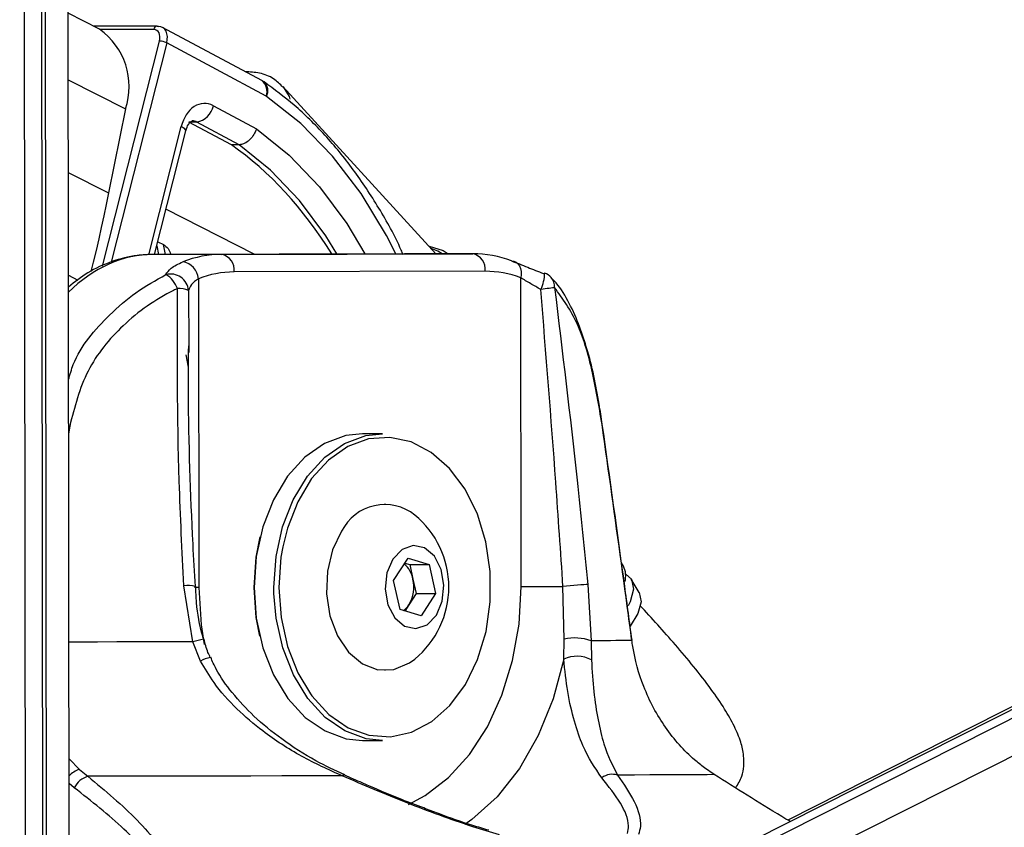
# Model space of a CAD drawing. Header units: millimetres. Extents: x 38476 to 443956, y 24059 to 406945.
# Tile 20 of 75: x 167903 to 170711, y 145523 to 147827. Entities that reach past the tile are written whole.
import ezdxf

# ---------------------------------------------------------------- set-up
doc = ezdxf.new("R2010")
doc.units = ezdxf.units.MM
doc.layers.add('COMPONENT_GEOMETRY', color=7, linetype='Continuous')
doc.styles.add('SLDTEXTSTYLE1', font='TXT', dxfattribs={"width": 0.75})
doc.dimstyles.new('SLDDIMSTYLE0', dxfattribs={"dimtxt": 2500, "dimasz": 165.1, "dimexe": 0, "dimexo": 0.0625, "dimgap": 625, "dimtad": 0, "dimtih": 1, "dimtoh": 1, "dimdec": 0, "dimlfac": 0.02, "dimrnd": 1e-09, "dimzin": 12, "dimdsep": 46, "dimtxsty": 'SLDTEXTSTYLE1', "dimsah": 1, "dimcen": 0.09, "dimadec": 0, "dimazin": 3, "dimtfac": 1, "dimtdec": 0, "dimtofl": 0, "dimtmove": 0, "dimatfit": 3, "dimfxl": 1, "dimfrac": 2, "dimtolj": 1, "dimtzin": 12, "dimarcsym": 0})

# ---------------------------------------------------------------- blocks, each defined once
blk = doc.blocks.new('_D_6')
at = {"layer": 'COMPONENT_GEOMETRY', "color": 7, "ltscale": 50}
for p, q in [((239589.9, 151445.9), (252465.4, 151445.9)), ((252306.7, 151445.9), (252306.7, 93258.4)), ((252306.7, 31102.1), (252306.7, 89289.6)), ((114136.9, 31102.1), (252465.4, 31102.1))]:
    blk.add_line(p, q, dxfattribs=at)
for points in [[(252306.7, 151445.9), (252281.3, 151280.8), (252332.1, 151280.8)], [(252306.7, 31102.1), (252332.1, 31267.2), (252281.3, 31267.2)]]:
    blk.add_solid(points, dxfattribs=at)
at = {"layer": 'COMPONENT_GEOMETRY', "color": 7, "ltscale": 50, "insert": (248612.2, 92512.3), "char_height": 2500, "attachment_point": 1, "style": 'SLDTEXTSTYLE1'}
blk.add_mtext('2407', dxfattribs=at)

msp = doc.modelspace()

# ---------------------------------------------------------------- linework, layer by layer
at = {"color": 8, "linetype": 'Continuous', "lineweight": 25, "ltscale": 50}
for p, q in [((169897.66, 145304.98), (183099.21, 151958.67)), ((169913.75, 145421.07), (182888.81, 151960.6)), ((168045.07, 144426.53), (168035.22, 151729.95)), ((167980.94, 144306.63), (167971.36, 151414.5)), ((168284.89, 147798.95), (168131.77, 147798.95)), ((168138.31, 147124.04), (168301.28, 147766)), ((168321.86, 147760.93), (168163.15, 147135.7)), ((168040.71, 147655.64), (168204.39, 147572.54)), ((168270.52, 147156.57), (168363.31, 147522.09)), ((168041.07, 147391.1), (168156.11, 147332.69)), ((168571.55, 147158.26), (168319.65, 147286.15)), ((168293.28, 147182.3), (168298.39, 147157.52)), ((168318.07, 147157.58), (168312.35, 147185.32)), ((168041.46, 147097.93), (168068.66, 147084.13)), ((168384.18, 147054.66), (168385.3, 146897.11)), ((168384.36, 146835.94), (168377.2, 146870.7)), ((168042.04, 146668.22), (168045.31, 146667.71)), ((168045.31, 146667.71), (168042.08, 146644.76)), ((168627.86, 146189.65), (168627.57, 146207.62)), ((168043.33, 145718.37), (168072.81, 145688.02)), ((168058.13, 145635.89), (168043.42, 145647.61))]:
    msp.add_line(p, q, dxfattribs=at)
at = {"color": 7, "linetype": 'Continuous', "lineweight": 25, "ltscale": 50}
for p, q in [((182840.56, 151961.04), (169995.16, 145486.86)), ((182760.13, 151961.78), (170093.34, 145543.52)), ((168043.94, 145262.36), (168035.22, 151729.95)), ((167968.94, 145262.59), (167960.69, 151385.19)), ((167969.71, 144690.79), (167960.69, 151385.18)), ((167910.79, 151311.11), (167919.08, 145161.96)), ((168130.33, 147799.69), (168040.46, 147845.32)), ((168294.88, 147808.88), (168112.24, 147808.88)), ((168593.5, 147653.19), (168309.75, 147805.21)), ((168605.25, 147609.11), (168321.86, 147760.93)), ((168599.7, 147649.4), (168593.5, 147653.19)), ((169089.75, 147159.41), (168653.5, 147636.16)), ((168204.39, 147572.54), (168156.11, 147332.69)), ((168454.9, 147581.8), (168577.67, 147516.03)), ((168407.63, 147535.05), (168385.3, 147534.33)), ((168506.27, 147469.6), (168385.3, 147534.33)), ((168528.85, 147470.11), (168407.63, 147535.05)), ((168286.99, 147157.49), (168376.41, 147509.78)), ((168528.85, 147470.11), (168506.27, 147469.6)), ((168296.14, 147193.55), (168312.35, 147185.32)), ((168999.85, 147159.41), (168283.94, 147157.48)), ((168478.71, 147157.48), (168283.94, 147157.48)), ((168333.76, 147157.62), (168333.56, 147158.57)), ((168478.71, 147157.48), (169194.61, 147159.41)), ((169194.61, 147159.41), (168999.85, 147159.41)), ((169230.03, 147109.41), (168514.13, 147107.48)), ((168412.49, 147088.09), (168413.67, 146207.21)), ((169332.91, 146209.68), (169331.73, 147090.56)), ((168385.3, 146897.11), (168385.43, 146877.93)), ((168936.93, 146645.95), (168880.36, 146645.95)), ((168945.06, 146445.95), (168944, 146445.95)), ((168969.03, 146226.91), (169010.24, 146290.95)), ((169010.24, 146290.95), (169070.07, 146272.49)), ((169001.11, 146276.76), (169014.92, 146272.49)), ((169014.92, 146272.49), (169070.07, 146272.49)), ((169014.92, 146272.49), (169024.22, 146231.24)), ((169070.07, 146272.49), (169088.68, 146189.99)), ((169624.77, 146267.95), (169619.05, 146277.51)), ((168987.63, 146144.4), (168969.03, 146226.91)), ((169024.22, 146231.24), (169033.53, 146189.99)), ((169669.32, 146193.35), (169647.04, 146230.65)), ((168396.83, 146052.19), (168370.84, 146212.37)), ((169455.36, 146059.6), (169452.15, 146209.87)), ((169522.89, 146215.47), (169532.09, 146055.24)), ((169033.53, 146189.99), (169012.92, 146157.96)), ((169033.53, 146189.99), (169088.68, 146189.99)), ((169088.68, 146189.99), (169047.46, 146125.94)), ((169047.46, 146125.94), (168987.63, 146144.4)), ((169012.92, 146157.96), (169001.45, 146140.14)), ((169454.08, 146003.18), (169455.36, 146059.6)), ((169532.09, 146055.24), (169533.33, 146000.48)), ((168418.7, 145997.48), (168396.83, 146052.19)), ((168944, 145970.95), (168945.06, 145970.95)), ((168880.36, 145770.95), (168936.93, 145770.95)), ((169883.76, 145673.41), (169855.62, 145692.82)), ((168072.81, 145688.02), (168097.27, 145668.6))]:
    msp.add_line(p, q, dxfattribs=at)
at = {"color": 7, "linetype": 'Continuous', "lineweight": 25, "ltscale": 50, "flags": 128}
for points in [[(168294.88, 147808.88), (168296.6, 147808.68), (168298.63, 147807.91)], [(168156.11, 147332.69), (168149.4, 147299.91), (168142.47, 147267.11), (168135.32, 147234.29), (168127.96, 147201.46), (168120.38, 147168.63), (168112.58, 147135.78), (168105.92, 147108.45)], [(169070.29, 147180.68), (169110.48, 147168.22), (169124.87, 147159.41)], [(169305.54, 147138.84), (169312.27, 147137.92), (169318.38, 147135.17), (169323.64, 147130.71), (169327.86, 147124.7), (169330.87, 147117.38), (169332.54, 147109.03), (169332.83, 147099.98), (169331.73, 147090.56)], [(169397, 147102.69), (169399.12, 147104.24), (169399.65, 147104.2)], [(169428.31, 147062.93), (169425.53, 147062.47), (169421.98, 147061.92), (169417.73, 147061.28), (169412.84, 147060.58), (169407.41, 147059.83), (169401.53, 147059.03), (169395.29, 147058.2), (169388.82, 147057.36)], [(169563.51, 146671.79), (169564.22, 146672.72), (169564.29, 146673.25)], [(168880.36, 146645.95), (168832.93, 146640.78), (168772.37, 146618.43), (168716.22, 146579.29), (168666.8, 146524.97), (168626.11, 146457.7), (168595.84, 146380.21), (168577.21, 146295.7), (168571, 146207.62)], [(168627.57, 146207.62), (168633.78, 146295.7), (168652.41, 146380.21), (168682.68, 146457.7), (168723.37, 146524.97), (168772.79, 146579.29), (168828.94, 146618.43), (168889.5, 146640.78), (168936.93, 146645.95)], [(168731.91, 145903.84), (168736.15, 145898.04), (168784.59, 145845.22), (168839.55, 145807.28), (168898.79, 145785.75), (168959.89, 145781.54), (169020.33, 145794.8), (169077.65, 145824.99), (169129.49, 145870.89), (169173.74, 145930.6), (169208.59, 146001.69), (169232.59, 146081.24), (169244.79, 146166.01), (169244.68, 146252.51), (169232.26, 146337.2), (169208.02, 146416.62), (169172.99, 146487.52), (169128.58, 146547), (169076.61, 146592.62), (169019.21, 146622.5), (168958.74, 146635.44), (168897.66, 146630.89), (168838.48, 146609.05), (168783.61, 146570.81), (168735.32, 146517.74), (168695.57, 146452), (168665.98, 146376.29), (168652.76, 146322.99)], [(168820.86, 146368.31), (168794.97, 146314.99), (168780.21, 146253.78), (168777.68, 146189.19), (168787.56, 146126.04), (168809.12, 146069), (168840.76, 146022.3), (168880.14, 145989.41), (168924.33, 145972.76), (168970.07, 145973.6), (169013.94, 145991.84), (169029.39, 146003.06)], [(168571, 146207.64), (168577.07, 146293.71), (168588.49, 146351.77)], [(168966.75, 146288.38), (168949.85, 146248.69), (168944.98, 146202.87), (168952.87, 146157.9), (168972.33, 146120.63), (169000.4, 146096.72), (169032.8, 146089.83), (169064.6, 146100.99), (169090.95, 146128.52), (169107.85, 146168.21), (169112.73, 146214.03), (169104.83, 146259), (169085.37, 146296.27), (169057.31, 146320.17), (169024.91, 146327.07), (168993.11, 146315.9), (168966.75, 146288.38)], [(169631.09, 146245.07), (169647.09, 146230.57), (169652.95, 146202.47), (169643.35, 146166.45), (169637.73, 146155.08)], [(168587.61, 146068.69), (168577.31, 146121.6), (168571, 146207.64)], [(168571, 146207.62), (168577.46, 146119.56), (168596.3, 146035.15), (168626.79, 145957.84), (168667.65, 145890.78), (168717.22, 145836.73), (168773.47, 145797.89), (168834.1, 145775.87), (168880.36, 145770.95)], [(169332.91, 146209.68), (169345.2, 146209.71), (169359.01, 146209.74), (169373.99, 146209.77), (169389.74, 146209.8), (169405.84, 146209.82), (169421.89, 146209.84), (169437.46, 146209.86), (169452.15, 146209.87)], [(169522.89, 146215.47), (169518.04, 146215.49), (169511.29, 146215.27), (169502.94, 146214.79), (169493.38, 146214.1), (169483.04, 146213.21), (169472.4, 146212.18), (169461.95, 146211.05), (169452.15, 146209.87)], [(168936.93, 145770.95), (168890.67, 145775.87), (168830.04, 145797.89), (168773.78, 145836.73), (168724.22, 145890.78), (168683.35, 145957.84), (168652.87, 146035.15), (168634.03, 146119.56), (168627.86, 146189.65)], [(169669.32, 146193.35), (169669.36, 146193.27), (169674.89, 146166.76), (169665.82, 146132.78), (169643.91, 146096.64)], [(169648.61, 146055.99), (169639.58, 146055.9), (169628.95, 146055.81), (169616.72, 146055.72), (169602.91, 146055.63), (169587.53, 146055.53), (169570.59, 146055.44), (169552.11, 146055.34), (169532.09, 146055.24)], [(169648.61, 146055.99), (169649, 146056.87), (169648.99, 146057.09)], [(168821.89, 145669.95), (168737.12, 145669.77), (168650.36, 145669.59), (168561.77, 145669.42), (168471.52, 145669.25), (168379.77, 145669.08), (168286.7, 145668.92), (168192.48, 145668.76), (168097.27, 145668.6)], [(169883.76, 145673.41), (169863.19, 145673.25), (169838.53, 145673.09), (169809.82, 145672.93), (169777.13, 145672.76), (169740.5, 145672.59), (169700.02, 145672.42), (169655.75, 145672.24), (169607.78, 145672.06)]]:
    msp.add_lwpolyline(points, dxfattribs=at)
at = {"color": 8, "linetype": 'Continuous', "lineweight": 25, "ltscale": 50, "flags": 128}
for points in [[(168654, 147635.61), (168670.74, 147607.73), (168673.31, 147599.88)], [(168975.56, 147159.34), (168949.04, 147211.19), (168876.42, 147331.08), (168794.38, 147438.16), (168704.07, 147530.96), (168606.72, 147608.21)], [(168376.41, 147509.78), (168376.5, 147510.24), (168375.78, 147512.79), (168373.27, 147515.69), (168369.06, 147518.82), (168363.31, 147522.09)], [(168577.67, 147516.03), (168671.06, 147441.04), (168757.32, 147350.58), (168835.18, 147245.98), (168887.41, 147159.1)], [(168807.51, 147158.89), (168775.42, 147210.62), (168700.88, 147311.06), (168618.28, 147397.99), (168528.85, 147470.11)], [(169107.88, 147159.41), (169095.25, 147167.01), (169075.71, 147174.76)], [(168652.76, 146322.99), (168647.78, 146293.71), (168641.71, 146207.64)], [(168413.67, 146207.21), (168403.22, 146207.18), (168400.83, 146207.17)], [(168413.67, 146207.21), (168420.08, 146100.24), (168428.56, 146044.31)], [(168641.71, 146207.64), (168648.02, 146121.6), (168666.44, 146039.11), (168696.22, 145963.56), (168731.91, 145903.84)], [(169011.31, 145588.45), (169058.72, 145613.69), (169125.41, 145664.97), (169185.22, 145731.06), (169236.53, 145810.19), (169277.93, 145900.17), (169308.28, 145998.56), (169326.79, 146102.68), (169332.91, 146209.68)], [(168396.83, 146052.19), (168343.41, 146052.09), (168289.44, 146051.99), (168234.97, 146051.9), (168180.03, 146051.8), (168124.69, 146051.71), (168068.96, 146051.62), (168042.87, 146051.58)], [(169454.08, 146003.18), (169424.12, 145889.89), (169381.66, 145784.88), (169327.82, 145690.89), (169263.99, 145610.36), (169191.85, 145545.39), (169172.27, 145531.48)]]:
    msp.add_lwpolyline(points, dxfattribs=at)
at = {"color": 7, "linetype": 'Continuous', "lineweight": 25, "ltscale": 2500}
for centre, radius, start, end in [((168014.36, 147636.23), 200.42, 341.47218, 54.64769), ((168299.27, 147713.49), 52.55, 64.52842, 87.80474), ((168597.72, 147595.15), 15.86, 55.44221, 61.65732), ((168396.75, 147593.32), 59.28, 280.58039, 348.79016), ((168480.3, 146848.07), 309.42, 90.29551, 111.31561), ((168469.86, 147113.67), 44.7, 352.05116, 78.58119), ((169185.76, 147115.59), 44.71, 352.05608, 78.57628), ((169194.67, 146850.28), 309.13, 68.98214, 90.01104), ((168358, 147082.43), 54.78, 5.92966, 79.66413), ((168332.76, 147049.88), 51.64, 5.30949, 104.85822), ((168282.09, 147034.87), 74.94, 19.62393, 60.03795), ((168515.61, 146823.72), 283.77, 90.29974, 111.31028), ((169230.11, 146826.11), 283.3, 68.97944, 90.01461), ((169382, 147057.42), 50, 42.97563, 69.33084), ((168354.27, 146974.47), 85.58, 69.54895, 91.06988), ((168943.69, 146306.05), 137.71, 51.5131, 153.11997), ((168860.74, 146208.45), 265.76, 309.38933, 50.61067), ((168951.07, 146217.42), 74.44, 10.69784, 49.54766), ((169567.47, 146240.29), 63.62, 345.03689, 25.76755), ((168928.28, 146208.53), 98.59, 329.14325, 13.31821), ((168962.59, 146189.43), 59.36, 305.94974, 327.99036), ((169486.35, 145927.46), 135.72, 70.3025, 103.19758), ((169490.93, 145920.44), 90.58, 62.09154, 114.00553), ((168115.44, 145607.09), 64.14, 106.45778, 153.31973), ((169592.78, 145622.89), 51.41, 73.03765, 125.8358)]:
    msp.add_arc(centre, radius, start, end, dxfattribs=at)
at = {"color": 8, "linetype": 'Continuous', "lineweight": 25, "ltscale": 2500}
for centre, radius, start, end in [((168295.92, 147797.84), 11.09, 95.39592, 174.26656), ((168570.23, 147623.38), 37.82, 337.83816, 52.01204), ((168575.29, 147624.06), 35.2, 333.24925, 46.0657), ((169293.62, 147104.03), 106.03, 333.88722, 0.09186), ((169390.45, 147066), 37.98, 355.36887, 41.61088), ((168381.32, 146144.26), 68.92, 71.52502, 98.74461), ((168534.61, 145571.56), 499.99, 102.4298, 105.9967), ((168477.43, 145881.58), 129.93, 104.06621, 116.87035), ((168091.24, 145625.9), 64.8, 106.51939, 137.58912), ((168827.62, 145663.93), 8.31, 74.93128, 133.56292)]:
    msp.add_arc(centre, radius, start, end, dxfattribs=at)
at = {"color": 7, "linetype": 'Continuous', "lineweight": 25, "ltscale": 2500}
for centre, major_axis, ratio, start_param, end_param in [((168276.53, 147766), (15.84, 31.21), 0.6654379, 5.038116, 6.6089123), ((168286.51, 147760.93), (22.93, 44.44), 0.6642194, 5.0425883, 6.6133846), ((168429.86, 147488.26), (-0.03, 100.03), 0.7069644, 5.9208587, 7.5087983), ((168190.52, 146392.91), (-106.12, 1197.82), 0.6875645, 5.3437902, 5.7649684)]:
    msp.add_ellipse(centre, major_axis=major_axis, ratio=ratio, start_param=start_param, end_param=end_param, dxfattribs=at)
at = {"color": 8, "linetype": 'Continuous', "lineweight": 25, "ltscale": 2500}
for centre, major_axis, ratio, start_param, end_param in [((168394.51, 147488.26), (1.51, 50.03), 0.6989931, 5.9420196, 6.320485), ((168283.21, 146557.48), (3.09, 600), 0.7070925, 0.0055371, 0.6133301)]:
    msp.add_ellipse(centre, major_axis=major_axis, ratio=ratio, start_param=start_param, end_param=end_param, dxfattribs=at)
at = {"color": 7, "linetype": 'Continuous', "lineweight": 25, "ltscale": 50}
for points, knots in [([(168653.33, 147634.48), (168644.92, 147642.98), (168626.37, 147661.73), (168588.47, 147676.42), (168559.59, 147677.98), (168545.84, 147678.72)], [0, 0, 0, 0, 0.3030991, 0.6682082, 1, 1, 1, 1]), ([(168996.14, 147156.86), (168994.36, 147161.12), (168974.59, 147208.33), (168927.72, 147290.56), (168855.63, 147401.19), (168774.31, 147499.33), (168689.11, 147583.43), (168628.51, 147628.15), (168599.7, 147649.4)], [0, 0, 0, 0, 0.0198412, 0.2197093, 0.4196191, 0.6194717, 0.8191486, 1, 1, 1, 1]), ([(168376.41, 147509.78), (168377.56, 147513.55), (168380.27, 147522.43), (168386.49, 147532.48), (168392.64, 147537.84), (168394.3, 147538.39), (168394.67, 147538.18), (168394.79, 147538.11)], [0, 0, 0, 0, 0.1650382, 0.3885079, 0.6150111, 0.8707237, 1, 1, 1, 1]), ([(168577.67, 147516.03), (168577.57, 147515.71), (168576.58, 147512.58), (168573.34, 147504.31), (168565.77, 147491.86), (168554.26, 147480.04), (168541.29, 147471.9), (168533, 147470.71), (168528.85, 147470.11)], [0, 0, 0, 0, 0.0134179, 0.1324049, 0.3495192, 0.5664418, 0.7832162, 1, 1, 1, 1]), ([(168312.35, 147185.32), (168317.4, 147181.84), (168328.41, 147174.24), (168331.37, 147164.01), (168332.97, 147158.47)], [0, 0, 0, 0, 0.4579124, 1, 1, 1, 1]), ([(168283.81, 147157.48), (168268.45, 147156.85), (168228.38, 147155.18), (168164.81, 147138.85), (168098.19, 147108.78), (168059.59, 147078.59), (168041.52, 147064.45)], [0, 0, 0, 0, 0.1772447, 0.4623981, 0.7482188, 1, 1, 1, 1]), ([(168319.52, 147099.8), (168323.53, 147106.07), (168332.21, 147119.67), (168355.37, 147130.49), (168367.83, 147136.32)], [0, 0, 0, 0, 0.4619118, 1, 1, 1, 1]), ([(169305.54, 147138.84), (169320.29, 147133.09), (169347.68, 147122.4), (169381.42, 147108.92), (169397, 147102.69)], [0, 0, 0, 0, 0.5381401, 1, 1, 1, 1]), ([(168412.49, 147088.09), (168404.93, 147082.7), (168390.67, 147072.55), (168386.25, 147060.38), (168384.18, 147054.66)], [0, 0, 0, 0, 0.530541, 1, 1, 1, 1]), ([(169388.82, 147057.36), (169379.03, 147063.05), (169358.17, 147075.15), (169340.89, 147085.22), (169331.73, 147090.56)], [0, 0, 0, 0, 0.4694555, 1, 1, 1, 1]), ([(169518.6, 146893.73), (169511.54, 146916.25), (169496.32, 146964.86), (169465.91, 147027.29), (169439.83, 147070.67), (169421.01, 147087.78), (169418, 147090.53)], [0, 0, 0, 0, 0.2779545, 0.5999562, 0.9358548, 1, 1, 1, 1]), ([(168352.68, 147060.04), (168348.93, 147058.25), (168293.43, 147031.64), (168197.2, 146964.13), (168087.01, 146830.28), (168059.19, 146721.83), (168045.31, 146667.71)], [0, 0, 0, 0, 0.02504771, 0.37152705, 0.68633855, 1, 1, 1, 1]), ([(168370.84, 146212.37), (168365.85, 146311.79), (168351.67, 146594.46), (168352.28, 146876.93), (168352.68, 147060.04)], [0, 0, 0, 0, 0.3517241, 1, 1, 1, 1]), ([(169452.15, 146209.87), (169445.44, 146309.27), (169426.35, 146591.84), (169403.58, 146874.28), (169388.82, 147057.36)], [0, 0, 0, 0, 0.3517978, 1, 1, 1, 1]), ([(169563.51, 146671.79), (169554.53, 146725.68), (169536.51, 146833.67), (169493.71, 146973.21), (169451.27, 147031.43), (169428.31, 147062.93)], [0, 0, 0, 0, 0.3137569, 0.628664, 1, 1, 1, 1]), ([(169428.31, 147062.93), (169450.39, 146879.88), (169484.47, 146597.51), (169512.89, 146314.88), (169522.89, 146215.47)], [0, 0, 0, 0, 0.6482786, 1, 1, 1, 1]), ([(168403.64, 146209.71), (168401.37, 146250.08), (168391.01, 146434.58), (168383.01, 146663.92), (168384.28, 146852.5), (168384.58, 146897.09)], [0, 0, 0, 0, 0.17618313, 0.80519808, 1, 1, 1, 1]), ([(169563.97, 146672.98), (169561.25, 146692.33), (169554.52, 146740.14), (169539.88, 146812.45), (169527.67, 146867.05), (169519.25, 146891.82), (169518.6, 146893.73)], [0, 0, 0, 0, 0.2422921, 0.59836, 0.9691255, 1, 1, 1, 1]), ([(169648.99, 146057.09), (169642.1, 146108.4), (169614.53, 146313.79), (169585.82, 146519.17), (169564.29, 146673.25)], [0, 0, 0, 0, 0.24984078, 1, 1, 1, 1]), ([(169648.61, 146055.99), (169644.21, 146088.67), (169622.19, 146252.04), (169593.86, 146457.31), (169569.44, 146629.9), (169563.51, 146671.79)], [0, 0, 0, 0, 0.1591861, 0.7959428, 1, 1, 1, 1]), ([(168427.25, 146059.93), (168426.42, 146062.66), (168416.19, 146096.62), (168406.91, 146147), (168405.3, 146194.56), (168404.79, 146209.72)], [0, 0, 0, 0, 0.0562533, 0.6991443, 1, 1, 1, 1]), ([(169945.04, 145635.32), (169951.44, 145646.19), (169967.28, 145673.04), (169970.33, 145720.45), (169960.01, 145767.3), (169941.13, 145812.78), (169911.82, 145863.89), (169855.89, 145944.77), (169773.62, 146044.84), (169705.3, 146119.44), (169671.56, 146156.27)], [0, 0, 0, 0, 0.0708967, 0.1752078, 0.2432059, 0.3175446, 0.4017766, 0.502544, 0.7543562, 1, 1, 1, 1]), ([(168446.28, 146007.78), (168443.94, 146012.51), (168435.75, 146029.14), (168431.56, 146047.31), (168428.57, 146060.31)], [0, 0, 0, 0, 0.2848936, 1, 1, 1, 1]), ([(169855.62, 145692.82), (169846.2, 145700.22), (169806.5, 145731.42), (169742.07, 145803), (169680.41, 145917.04), (169655.9, 146006.14), (169649.43, 146050.39), (169648.61, 146055.99)], [0, 0, 0, 0, 0.0954736, 0.402356, 0.7012537, 0.9621799, 1, 1, 1, 1]), ([(168829.95, 145672.43), (168802.24, 145685.31), (168740.15, 145714.17), (168652.53, 145770.66), (168572.11, 145836.06), (168509.84, 145903.6), (168468.09, 145960.53), (168452.28, 145996.9), (168447.33, 146008.28)], [0, 0, 0, 0, 0.1806314, 0.4047686, 0.6016339, 0.7757614, 0.9298174, 1, 1, 1, 1]), ([(169562.68, 145664.57), (169543.58, 145692.52), (169513.4, 145736.68), (169484.28, 145824.25), (169464.46, 145905.11), (169457.46, 145971.32), (169454.08, 146003.18)], [0, 0, 0, 0, 0.3671245, 0.5800787, 0.7979731, 1, 1, 1, 1]), ([(169533.33, 146000.48), (169535.23, 145969.56), (169539.15, 145906.03), (169552.06, 145827.63), (169571.3, 145742.86), (169593.75, 145699.29), (169607.78, 145672.06)], [0, 0, 0, 0, 0.2023978, 0.4159294, 0.6350248, 1, 1, 1, 1]), ([(168821.89, 145669.95), (168783.01, 145687.61), (168704.53, 145723.25), (168603.83, 145788.91), (168520.31, 145859.94), (168459.59, 145926.84), (168430.81, 145976.57), (168418.7, 145997.48)], [0, 0, 0, 0, 0.2453765, 0.4952957, 0.6781, 0.8646093, 1, 1, 1, 1]), ([(168097.27, 145668.6), (168146.49, 145627.32), (168244.79, 145544.87), (168341.94, 145420.45), (168382.73, 145320.68), (168381.58, 145249.26), (168358.9, 145193.66), (168300.54, 145140.88), (168225.19, 145111.96), (168178.81, 145101.19), (168172.87, 145099.81)], [0, 0, 0, 0, 0.2107811, 0.4209984, 0.5922774, 0.6791914, 0.7658721, 0.8745717, 0.983931, 1, 1, 1, 1]), ([(169271.3, 145501.33), (169245.95, 145509), (169156.8, 145535.97), (169003.61, 145592.29), (168883.06, 145643.81), (168821.89, 145669.95)], [0, 0, 0, 0, 0.1637214, 0.5756299, 1, 1, 1, 1]), ([(169054.9, 145578.23), (169034.13, 145586.11), (168974.28, 145608.81), (168899.42, 145640.59), (168846.33, 145664.45), (168829.75, 145671.9)], [0, 0, 0, 0, 0.2676686, 0.7713113, 1, 1, 1, 1]), ([(169636.32, 145505.51), (169637.57, 145512.78), (169642.04, 145538.6), (169620.32, 145591.86), (169582.08, 145640.1), (169562.68, 145664.57)], [0, 0, 0, 0, 0.1618713, 0.5749168, 1, 1, 1, 1]), ([(169607.78, 145672.06), (169625.29, 145646.48), (169660.72, 145594.73), (169677.73, 145537.89), (169669.72, 145510.14), (169667.48, 145502.39)], [0, 0, 0, 0, 0.4134707, 0.8362824, 1, 1, 1, 1]), ([(170099.84, 145539.62), (170092, 145544.32), (170014.25, 145590.89), (169945.54, 145634.34), (169883.76, 145673.41)], [0, 0, 0, 0, 0.1008719, 1, 1, 1, 1]), ([(168159.29, 145105.05), (168164.92, 145106.37), (168208.75, 145116.58), (168279.92, 145144), (168332.85, 145193.48), (168351.82, 145245.34), (168349.14, 145312.19), (168304.89, 145405.11), (168205.3, 145520.66), (168107.59, 145597.16), (168058.13, 145635.89)], [0, 0, 0, 0, 0.0156927, 0.1221668, 0.2283981, 0.3128209, 0.4004608, 0.5725393, 0.7836071, 1, 1, 1, 1]), ([(169240.4, 145514.66), (169225.21, 145519.14), (169177.14, 145533.31), (169114.65, 145555), (169068.92, 145572.78), (169054.9, 145578.23)], [0, 0, 0, 0, 0.2427829, 0.7678848, 1, 1, 1, 1])]:
    msp.add_open_spline(points, degree=3, knots=knots, dxfattribs=at)
at = {"color": 8, "linetype": 'Continuous', "lineweight": 25, "ltscale": 50}
msp.add_open_spline([(168041.87, 146800.31), (168046, 146814.72), (168066.56, 146886.52), (168140.4, 146969.56), (168233.09, 147051.99), (168290.45, 147083.72), (168319.52, 147099.8)], degree=3, knots=[0, 0, 0, 0, 0.1037046, 0.5168694, 0.7551915, 1, 1, 1, 1], dxfattribs=at)

# ---------------------------------------------------------------- dimensions: what is measured, and where the dimension line sits
at = {"layer": 'COMPONENT_GEOMETRY', "color": 7, "ltscale": 50}
dim = msp.add_linear_dim(base=(252306.67, 31102.15), p1=(239526.37, 151445.89), p2=(114073.43, 31102.15), angle=90, dimstyle='SLDDIMSTYLE0', dxfattribs=at)
dim.commit()
dim.dimension.update_dxf_attribs({"geometry": '_D_6', "text_midpoint": (252306.67, 91274.02), "dimtype": 160})

doc.saveas('drawing.dxf')
